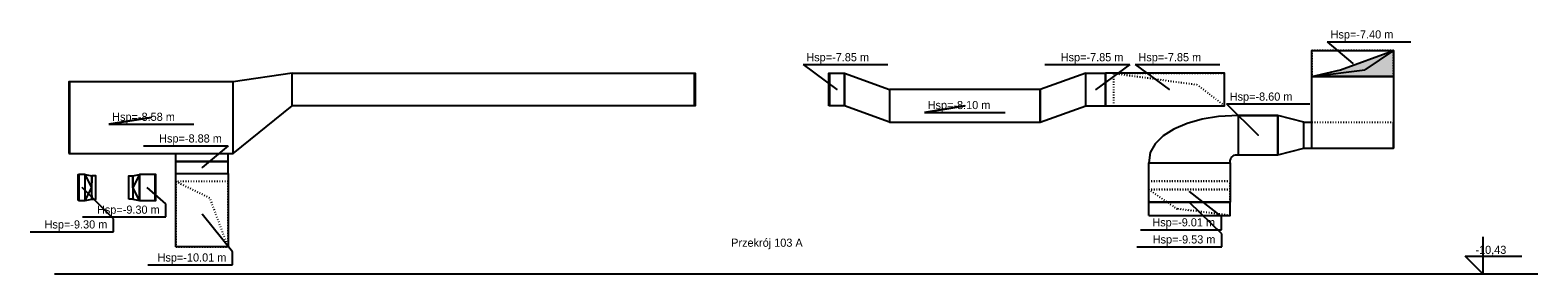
# Model space of a CAD drawing. Header units: centimetres. Extents: x -156440 to 298236, y -263599 to 81430.
# Tile 168 of 170: x 229243 to 252356, y -10426 to -6691. Entities that reach past the tile are written whole.
import ezdxf
from ezdxf.enums import TextEntityAlignment as Align

# ---------------------------------------------------------------- set-up
doc = ezdxf.new("R2010")
doc.units = ezdxf.units.CM
doc.header["$LTSCALE"] = 50
doc.linetypes.add('CADVENT_HIDDEN', pattern=[0.8, 0.25, -0.55])
for name, color, linetype in [('bgde-nawiewDETAILS', 1, 'Continuous'), ('bgde-nawiewEXP', 1, 'Continuous'), ('bgde-nawiewHIDDEN', 1, 'Continuous'), ('bgde-tekst', 7, 'Continuous'), ('bgde-wywiewDETAILS', 5, 'Continuous'), ('bgde-wywiewEXP', 5, 'Continuous'), ('bgde-wywiewHIDDEN', 5, 'Continuous'), ('bgde_centrale wentylacyjne', 3, 'Continuous')]:
    doc.layers.add(name, color=color, linetype=linetype)

# ---------------------------------------------------------------- blocks, each defined once
blk = doc.blocks.new('*a804')
at = {"layer": 'bgde_centrale wentylacyjne'}
blk.add_hatch(color=256, dxfattribs=at).paths.add_polyline_path([(158939, -7400), (159377, -7300), (160189, -7000), (160189, -7400)])
at = {"layer": 'bgde-nawiewDETAILS', "extrusion": (0, -1, 0)}
for p in [(160189, -7000), (158939, -7400)]:
    blk.add_line(p, (159752, -7300), dxfattribs=at)
at = {"layer": 'bgde-nawiewDETAILS', "linetype": 'CADVENT_HIDDEN', "extrusion": (6.12323e-17, -1, 0)}
for p in [(156436, -9130), (157686, -9530)]:
    blk.add_line(p, (156873, -9430), dxfattribs=at)
at = {"layer": 'bgde-nawiewDETAILS'}
blk.add_lwpolyline([(158939, -7400), (159377, -7300), (160189, -7000), (160189, -7400)], close=True, dxfattribs=at)
at = {"layer": 'bgde-nawiewEXP'}
for points in [[(158939, -7400), (158939, -7000), (160189, -7000), (160189, -7400)], [(158939, -8500), (158939, -7400), (160189, -7400), (160189, -8500)], [(156436, -9325), (156436, -8725), (157686, -8725), (157687, -8680), (157693, -8662), (157702, -8644), (157715, -8629), (157730, -8617), (157747, -8608), (157766, -8602), (157811, -8600), (157811, -8000), (157504, -8013), (157255, -8053), (157026, -8118), (156824, -8205), (156659, -8311), (156537, -8432), (156461, -8563), (156436, -8725), (157686, -8725), (157686, -9325)], [(157811, -8600), (157811, -8000), (158414, -8000)], [(157811, -8600), (157811, -8600), (158414, -8600), (158814, -8500), (158814, -8100), (158414, -8000), (158414, -8600)], [(158414, -8600), (158414, -8000), (157811, -8000)], [(158814, -8500), (158814, -8100), (158939, -8100)], [(158939, -8500), (160189, -8500), (160189, -8100), (160189, -8100)], [(158814, -8500), (158939, -8500)], [(156436, -9530), (157686, -9530), (157686, -9325)], [(156436, -9530), (156436, -9325)], [(156436, -9530), (157686, -9530)]]:
    blk.add_lwpolyline(points, dxfattribs=at)
blk.add_lwpolyline([(156436, -9325), (157686, -9325)], close=True, dxfattribs=at)
at = {"layer": 'bgde-nawiewHIDDEN', "linetype": 'CADVENT_HIDDEN'}
blk.add_lwpolyline([(158939, -7400), (160189, -7400), (160189, -7000), (158939, -7000)], close=True, dxfattribs=at)
for points in [[(158939, -8100), (160189, -8100)], [(158939, -8500), (158939, -8100)], [(158939, -8500), (160189, -8500)], [(156436, -9530), (156436, -9005), (157686, -9005), (157686, -9325)], [(156436, -9308), (156436, -9325), (156436, -9130), (157686, -9130), (157686, -9325), (157686, -9005), (156436, -9005)], [(156436, -9308), (156436, -9005)], [(156436, -9005), (156436, -9005)], [(156436, -9005), (157686, -9005), (157686, -9005)], [(156436, -9005), (156436, -9005)], [(156436, -9005), (157686, -9005)], [(156436, -9530), (156436, -9130)], [(156436, -9530), (157686, -9530), (157686, -9130), (156436, -9130)], [(156436, -9130), (157686, -9130)], [(157686, -9530), (157686, -9325)]]:
    blk.add_lwpolyline(points, dxfattribs=at)
at = {"layer": 'bgde-wywiewDETAILS', "linetype": 'CADVENT_HIDDEN', "extrusion": (1, 1.83697e-16, 0)}
for p in [(155900, -7350), (157600, -7850)]:
    blk.add_line(p, (157175, -7525), dxfattribs=at)
at = {"layer": 'bgde-wywiewDETAILS', "linetype": 'CADVENT_HIDDEN', "extrusion": (0, 1, 0)}
for p in [(141524, -9010), (142324, -10010)]:
    blk.add_line(p, (142044, -9260), dxfattribs=at)
at = {"layer": 'bgde-wywiewEXP'}
for points in [[(139892, -8580), (142400, -8580), (143304, -7850), (143304, -7350), (149474, -7350), (149474, -7850), (149474, -7350), (149484, -7350), (149484, -7850), (143304, -7850), (143304, -7350), (142400, -7480), (139892, -7480)], [(151532, -7850), (151532, -7350), (151542, -7350), (151542, -7850)], [(151542, -7850), (151542, -7350), (151774, -7350), (151774, -7850)], [(151774, -7850), (151774, -7350), (152461, -7600), (152461, -8100), (154771, -8100), (154771, -7600), (152461, -7600), (152461, -8100)], [(154771, -8100), (155475, -7850), (155475, -7350), (154771, -7600)], [(139882, -8580), (139892, -8580), (139892, -7480), (139882, -7480)], [(140024, -9300), (140024, -8900), (140034, -8900), (140034, -9300), (140134, -9300), (140134, -8900), (140034, -8900), (140034, -9300)], [(140804, -9278), (140804, -8922), (140864, -8922), (140864, -9278)], [(140864, -9278), (140964, -9300), (141205, -9300), (141205, -8900), (140964, -8900), (140964, -9300), (140864, -9100), (140864, -8922), (140964, -8900), (140864, -9100), (140864, -9264)], [(141205, -9300), (141215, -9300), (141215, -8900), (141205, -8900)], [(141524, -10010), (141524, -8885), (142324, -8885), (142324, -10010)]]:
    blk.add_lwpolyline(points, close=True, dxfattribs=at)
for points in [[(149474, -7850), (149474, -7350)], [(155475, -7850), (155475, -7350), (155775, -7350), (155775, -7850), (157600, -7850), (157600, -7350), (155775, -7350)], [(155475, -7850), (155775, -7850), (155775, -7350)], [(155775, -7850), (155775, -7350)], [(157600, -7850), (157600, -7350)], [(142400, -8580), (142400, -7480)], [(141524, -8885), (142324, -8885), (142324, -8705), (141524, -8705), (141524, -8580)], [(141524, -8885), (141524, -8705), (142324, -8705), (142324, -8580)], [(140134, -9300), (140134, -8900), (140234, -8922), (140234, -8936)], [(140134, -9300), (140234, -9100), (140134, -8900)], [(140234, -9278), (140294, -9278), (140294, -8922), (140234, -8922), (140234, -8974)], [(140234, -8936), (140234, -8922)], [(140234, -9226), (140234, -8936)], [(140234, -8936), (140234, -8974)], [(140234, -9278), (140234, -8974), (140234, -9032)], [(140964, -9300), (140964, -8900)], [(140234, -9226), (140234, -9264)], [(140234, -9264), (140234, -9226)], [(140134, -9300), (140234, -9278), (140234, -9264)], [(140234, -9264), (140234, -9278)]]:
    blk.add_lwpolyline(points, dxfattribs=at)
at = {"layer": 'bgde-wywiewHIDDEN', "linetype": 'CADVENT_HIDDEN'}
for points in [[(155775, -7850), (155775, -7350), (155775, -7350)], [(155900, -7850), (155900, -7350), (157600, -7350)], [(142400, -8580), (142400, -7480)], [(155775, -7850), (155775, -7850)], [(155900, -7850), (157600, -7850)], [(141524, -8580), (142324, -8580)]]:
    blk.add_lwpolyline(points, dxfattribs=at)
blk.add_lwpolyline([(141524, -10010), (142324, -10010), (142324, -9010), (141524, -9010)], close=True, dxfattribs=at)
blk = doc.blocks.new('*a805')
at = {"layer": 'bgde-tekst'}
blk.add_line((0, 0), (1237.5, 0), dxfattribs=at)
blk = doc.blocks.new('*a806')
at = {"layer": 'bgde-tekst'}
blk.add_line((0, 0), (1300, 0), dxfattribs=at)
blk = doc.blocks.new('*a807')
at = {"layer": 'bgde-tekst'}
blk.add_line((0, 0), (1300, 0), dxfattribs=at)
blk = doc.blocks.new('*a808')
at = {"layer": 'bgde-tekst'}
blk.add_line((0, 0), (1300, 0), dxfattribs=at)
blk = doc.blocks.new('*a809')
at = {"layer": 'bgde-tekst'}
blk.add_line((0, 0), (1300, 0), dxfattribs=at)
blk = doc.blocks.new('*a810')
at = {"layer": 'bgde-tekst'}
for p, q in [((0, 0), (1237.5, 0)), ((1237.5, 0), (1237.5, 200))]:
    blk.add_line(p, q, dxfattribs=at)
blk = doc.blocks.new('*a811')
at = {"layer": 'bgde-tekst'}
for p, q in [((0, 0), (1300, 0)), ((1300, 0), (1300, 200))]:
    blk.add_line(p, q, dxfattribs=at)
blk = doc.blocks.new('*a812')
at = {"layer": 'bgde-tekst'}
blk.add_line((0, 0), (1279, 0), dxfattribs=at)
blk = doc.blocks.new('*a813')
at = {"layer": 'bgde-tekst'}
for p, q in [((0, 0), (1279, 0)), ((1279, 0), (1279, 200))]:
    blk.add_line(p, q, dxfattribs=at)
blk = doc.blocks.new('*a814')
at = {"layer": 'bgde-tekst'}
blk.add_line((0, 0), (1279, 0), dxfattribs=at)
blk = doc.blocks.new('*a815')
at = {"layer": 'bgde-tekst'}
for p, q in [((0, 0), (1300, 0)), ((1300, 0), (1300, 200))]:
    blk.add_line(p, q, dxfattribs=at)
blk = doc.blocks.new('*a816')
at = {"layer": 'bgde-tekst'}
for p, q in [((0, 0), (1279, 0)), ((1279, 0), (1279, 200))]:
    blk.add_line(p, q, dxfattribs=at)
blk = doc.blocks.new('*a817')
at = {"layer": 'bgde-tekst'}
blk.add_line((0, 0), (1300, 0), dxfattribs=at)

msp = doc.modelspace()

# ---------------------------------------------------------------- linework, layer by layer
at = {"layer": 'bgde-tekst'}
for points, elevation in [([(249128.687, -6867.987), (249518.27, -7201), (249518.27, -7201)], 120642.433), ([(241091.358, -7218.037), (241611.948, -7601), (241611.948, -7601)], 114078.276), ([(246099.303, -7218.037), (245578.713, -7601), (245578.713, -7601)], 114078.276), ([(246183.122, -7218.037), (246703.713, -7601), (246703.713, -7601)], 109173.366), ([(242951.467, -7951), (243570.217, -7851), (242951.467, -7951)], 114078.276), ([(247582.146, -7821.445), (248066.437, -8301), (248066.437, -8301)], 114394.636), ([(230450.031, -8131), (231100.031, -8031), (230450.031, -8131)], 114227.189), ([(232278.345, -8462.987), (231878.345, -8796), (231878.345, -8796)], 114227.189), ([(230522.219, -9580.555), (230037.928, -9101), (230037.928, -9101)], 114782.769), ([(231324.966, -9354.553), (231038.936, -9101), (231038.936, -9101)], 114782.769), ([(247503.945, -9548.963), (247014.604, -9166), (247014.604, -9166)], 114394.636), ([(247509.313, -9810.555), (247014.604, -9331), (247014.604, -9331)], 113926.202), ([(232347.172, -10087.148), (231878.345, -9511), (231878.345, -9511)], 112441.723)]:
    msp.add_lwpolyline(points, dxfattribs=dict(at, elevation=elevation))
at = {"layer": 'bgde_centrale wentylacyjne', "color": 7}
for p, q in [((251514.776, -9860.408), (251514.776, -10426, -0.583)), ((251514.776, -10426, -0.583), (251242.974, -10154.199, -0.583)), ((251242.974, -10154.199, -0.583), (252109.673, -10154.199, -0.583)), ((229616.426, -10426, -0.583), (252355.966, -10426, -0.583))]:
    msp.add_line(p, q, dxfattribs=at)

# ---------------------------------------------------------------- block references
at = {"layer": 'bgde-tekst'}
for name, p in [('*a814', (249128.687, -6867.987, 120642.433)), ('*a809', (241091.358, -7218.037, 114078.276)), ('*a817', (244799.303, -7218.037, 114078.276)), ('*a807', (246183.122, -7218.037, 109173.366)), ('*a812', (247582.146, -7821.445, 114394.636)), ('*a805', (242951.467, -7951, 114078.276)), ('*a806', (230450.031, -8131, 114227.189)), ('*a808', (230978.345, -8462.987, 114227.189)), ('*a813', (230045.8, -9554.553, 114782.769)), ('*a816', (229243.053, -9780.555, 114782.769)), ('*a810', (246266.445, -9748.963, 114394.636)), ('*a811', (246209.313, -10010.555, 113926.202)), ('*a815', (231047.172, -10287.148, 112441.723))]:
    msp.add_blockref(name, p, dxfattribs=at)
at = {"layer": 'bgde_centrale wentylacyjne'}
ref = msp.add_blockref('*a804', (89954.041, -1), dxfattribs=at)
ref.add_attrib('NAME', 'Przekrój 103 A', (239989.515, -10011.006), dxfattribs={"height": 125})

# ---------------------------------------------------------------- texts
at = {"layer": 'bgde-tekst'}
for s, p in [('Hsp=-7.40 m ', (249178.687, -6817.987, 120642.433)), ('Hsp=-7.85 m ', (241141.358, -7168.037, 114078.276)), ('Hsp=-7.85 m ', (246233.122, -7168.037, 109173.366)), ('Hsp=-8.10 m ', (243001.467, -7901, 114078.276)), ('Hsp=-8.60 m ', (247632.146, -7771.445, 114394.636)), ('Hsp=-8.58 m ', (230500.031, -8081, 114227.189))]:
    msp.add_text(s, height=125, dxfattribs=at).set_placement(p)
for s, p in [('Hsp=-7.85 m ', (246049.303, -7168.037, 114078.276)), ('Hsp=-8.88 m ', (232228.345, -8412.987, 114227.189)), ('Hsp=-9.30 m ', (231274.966, -9504.553, 114782.769)), ('Hsp=-9.30 m ', (230472.219, -9730.555, 114782.769)), ('Hsp=-9.01 m ', (247453.945, -9698.963, 114394.636)), ('Hsp=-9.53 m ', (247459.313, -9960.555, 113926.202)), ('Hsp=-10.01 m ', (232297.172, -10237.148, 112441.723))]:
    msp.add_text(s, height=125, dxfattribs=at).set_placement(p, align=Align.RIGHT)
at = {"layer": 'bgde_centrale wentylacyjne', "color": 7, "insert": (251398.598, -9995.315), "char_height": 125, "width": 748.77691, "attachment_point": 1}
msp.add_mtext('-10,43', dxfattribs=at)

doc.saveas('drawing.dxf')
